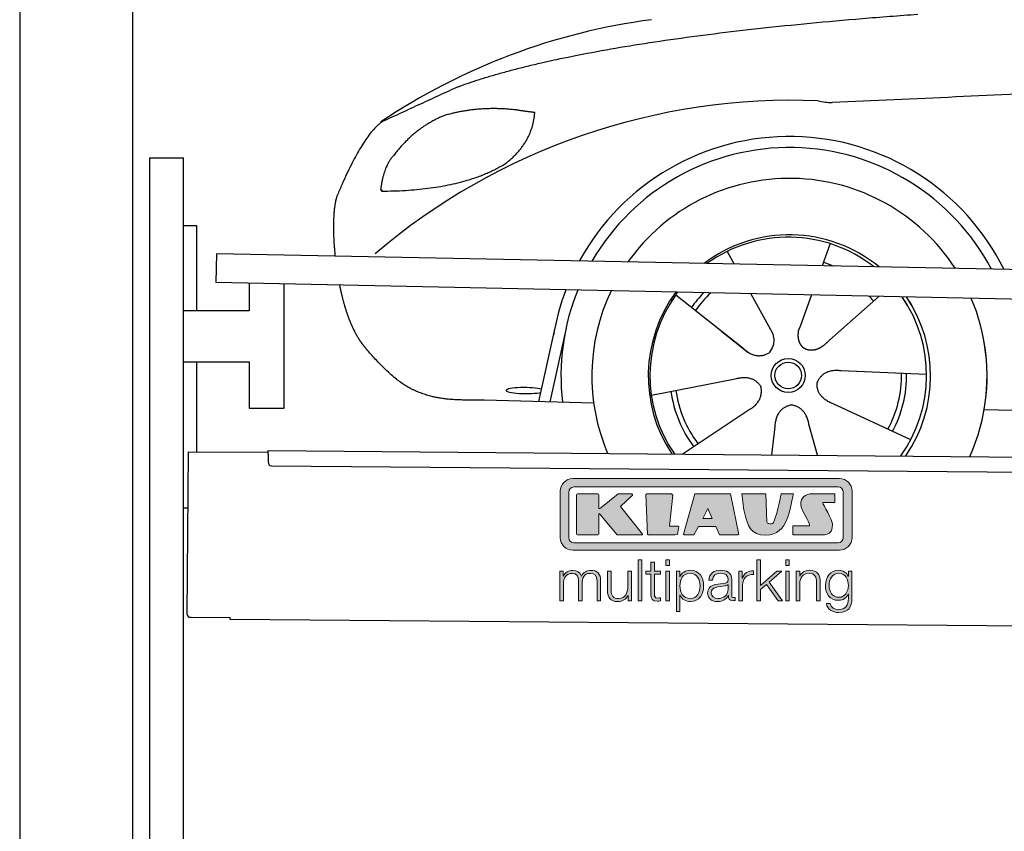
# Model space of a CAD drawing. Header units: millimetres. Extents: x -411 to 6777, y 0 to 7127.
# Tile 2 of 6: x 0 to 1744, y 4319 to 5757. Entities that reach past the tile are written whole.
import ezdxf

# ---------------------------------------------------------------- set-up
doc = ezdxf.new("R2010")
doc.units = ezdxf.units.MM
for name, color, linetype, lineweight in [('car', 10, 'Continuous', 25), ('Gebäude', 7, 'Continuous', 25), ('Logo', 7, 'Continuous', 25), ('Plattform', 7, 'Continuous', 25), ('Ständer hinten', 7, 'Continuous', 25)]:
    doc.layers.add(name, color=color, linetype=linetype, lineweight=lineweight)

# ---------------------------------------------------------------- blocks, each defined once
blk = doc.blocks.new('Car')
at = {"layer": 'car'}
for p, q in [((1385.9, 5372.9), (1372, 5333.4)), ((1203.8, 5357.5), (1216.5, 5335.1)), ((1113.5, 5279.5), (1233, 5186.6)), ((1246.1, 5282.8), (1284.6, 5214.6)), ((1353.8, 5281.6), (1334.8, 5227.6)), ((1473, 5280.2), (1386.9, 5202.7)), ((872.9, 5088.2), (900.2, 5219.1)), ((919.8, 5218.9), (892.5, 5087.9)), ((1195.6, 5215.7), (1242.1, 5179.5)), ((1334.8, 5227.6), (1331.1, 5217.3)), ((1559, 5142.7), (1407.6, 5147.6)), ((1071.9, 5101.5), (1220.2, 5131.8)), ((969.9, 5086.5), (775.7, 5089.9)), ((1127.3, 4997.7), (1243.5, 5076.5)), ((1531.8, 5026.5), (1394, 5089.2)), ((1661.6, 5081.6), (3710.5, 5047)), ((1286, 4997.8), (1291.6, 5047.4)), ((1367.2, 4997.8), (1351.4, 5052.4))]:
    blk.add_line(p, q, dxfattribs=at)
for radius in [30.1, 23.6]:
    blk.add_circle((1314, 5138.7), radius, dxfattribs=at)
for centre, radius, start, end in [((1223, 4655.6), 1122.3, 98.0395, 124.4377), ((1327.7, 4485.2), 1141.2, 88.2487, 130.916), ((1389, 5740.2), 117.4, 256.9855, 269.1884), ((1316.1, 5137.9), 424.2, 26.9197, 151.8432), ((1316.1, 5137.9), 404.6, 28.3768, 150.3862), ((1316.1, 5137.9), 350, 33.4585, 145.3045), ((1316.1, 5137.9), 250, 51.0494, 127.7135), ((1314, 5138.7), 245, 52.2371, 126.5259), ((1314, 5138.7), 209.6, 68.0621, 73.3995), ((1316.1, 5137.9), 424.2, 159.4632, 170.7471), ((1316.1, 5137.9), 404.6, 158.4572, 187.1619), ((1316.1, 5137.9), 350, 155.0104, 203.6179), ((1316.1, 5137.9), 350, 155.0104, 157.8717), ((1316.1, 5137.9), 250, 144.1237, 214.1037), ((1316.1, 5137.9), 250, 144.1237, 148.496), ((1314, 5138.7), 245, 143.5289, 148.0172), ((1314, 5138.7), 209.6, 136.2024, 145.3995), ((1314, 5138.7), 200.6, 133.7482, 145.5463), ((1314, 5138.7), 245, 144.9266, 215.1376), ((1314, 5138.7), 200.6, 41.6402, 44.9032), ((1314, 5138.7), 245, 30.7457, 35.1225), ((1314, 5138.7), 245, 324.9119, 35.1225), ((1316.1, 5137.9), 250, 30.267, 34.5277), ((1316.1, 5137.9), 250, 325.9458, 34.5277), ((1316.1, 5137.9), 350, 350.7505, 23.641), ((1316.1, 5137.9), 350, 336.4317, 11.924), ((1314, 5138.7), 200.6, 332.1152, 1.5463), ((1314, 5138.7), 209.6, 332.262, 1.3995), ((1314, 5138.7), 200.6, 188.1152, 217.5463), ((1314, 5138.7), 209.6, 188.262, 217.3995)]:
    blk.add_arc(centre, radius, start, end, dxfattribs=at)
blk.add_ellipse((848.2, 5107.6), major_axis=(33.6, 0), ratio=0.157274, start_param=0.513473, end_param=5.704241, dxfattribs=at)
for points, degree in [([(724.9, 5645), (960.7, 5733.8), (1537.3, 5781)], 2), ([(4696, 5736.9), (3819.3, 5757.3), (1387.3, 5622.9)], 2), ([(724.9, 5645), (591.3, 5581.9)], 1), ([(828.2, 5604.7), (760.6, 5611.8), (701.3, 5593.8)], 2), ([(811.9, 5511.1), (857.6, 5548.5), (860.9, 5600.4)], 2), ([(860.9, 5600.4), (843.1, 5602.3), (828.2, 5604.7)], 2), ([(591.3, 5581.9), (556.8, 5558.8), (512.8, 5451.3)], 2), ([(701.3, 5593.8), (649.3, 5572.6), (611.7, 5522.3)], 2), ([(611.7, 5522.3), (593.6, 5502.3), (589.2, 5461)], 2), ([(590.5, 5458.7), (735.2, 5460.6), (811.9, 5511.1)], 2), ([(589.2, 5461), (592.6, 5460.8), (590.5, 5458.7)], 2), ([(512.8, 5451.3), (506.5, 5435.4), (504.6, 5406.9), (506, 5374.5), (509.6, 5342.7)], 4), ([(1233, 5186.6), (1256.5, 5164.9), (1279.7, 5178.4)], 2), ([(1407.6, 5147.6), (1375.9, 5151.4), (1365.1, 5126.8)], 2), ([(1220.2, 5131.8), (1250.9, 5140.8), (1265.7, 5118.4)], 2), ([(1394, 5089.2), (1363.9, 5100), (1365.1, 5126.8)], 2), ([(1243.5, 5076.5), (1271.4, 5092.1), (1265.7, 5118.4)], 2), ([(1291.6, 5047.4), (1292.5, 5079.3), (1318.4, 5086.5)], 2), ([(1351.4, 5052.4), (1345.2, 5083.8), (1318.4, 5086.5)], 2)]:
    blk.add_open_spline(points, degree=degree, dxfattribs=at)
for points, degree, knots in [([(517.9, 5291.4), (518.8, 5287.1), (519.7, 5283), (520.7, 5278.8), (521.7, 5274.8), (525.4, 5260), (529.5, 5246.4), (534, 5233.9), (538.9, 5222.7)], 4, [0.4914944, 0.4914944, 0.4914944, 0.4914944, 0.4914944, 0.5422469, 0.5422469, 0.5422469, 0.5422469, 0.728655, 0.728655, 0.728655, 0.728655, 0.728655]), ([(538.6, 5223.4), (540, 5220.2), (541.4, 5217.1), (542.9, 5214.1), (544.4, 5211.3), (550.1, 5200.2), (556.1, 5190.9), (562.5, 5183), (569, 5175.6)], 4, [0.7288005, 0.7288005, 0.7288005, 0.7288005, 0.7288005, 0.7843928, 0.7843928, 0.7843928, 0.7843928, 1, 1, 1, 1, 1]), ([(1284.6, 5214.6), (1286.3, 5210.5), (1287.3, 5206.5), (1287.7, 5202.7), (1288.4, 5194.1), (1285.7, 5186), (1279.7, 5178.4)], 3, [0.2167758, 0.2167758, 0.2167758, 0.2167758, 0.4600873, 0.4600873, 0.4600873, 1, 1, 1, 1]), ([(1331.1, 5217.3), (1330.6, 5214.2), (1330.4, 5211.1), (1330.4, 5208.2), (1330.8, 5205.4), (1331.6, 5199.6), (1333.7, 5194.3), (1337.3, 5189.8), (1342.2, 5186.8)], 4, [0.3191838, 0.3191838, 0.3191838, 0.3191838, 0.3191838, 0.5438253, 0.5438253, 0.5438253, 0.5438253, 1, 1, 1, 1, 1]), ([(1386.9, 5202.7), (1386.9, 5202.7), (1386.9, 5202.7), (1386.9, 5202.7), (1386.9, 5202.7), (1377.9, 5192.8), (1367.3, 5182.8), (1353, 5180.3), (1342.2, 5186.8)], 4, [-0.000003, -0.000003, -0.000003, -0.000003, -0.000003, 0, 0, 0, 0, 1, 1, 1, 1, 1]), ([(775.7, 5089.9), (751, 5090.4), (695.4, 5086.3), (659.2, 5099.9), (615.3, 5124.6), (569, 5175.6)], 4, [0, 0, 0, 0, 0, 0.597866, 1, 1, 1, 1, 1])]:
    blk.add_open_spline(points, degree=degree, knots=knots, dxfattribs=at)
blk = doc.blocks.new('KLAUS')
at = {"layer": 'Logo'}
h = blk.add_hatch(color=8, dxfattribs=at)
h.dxf.hatch_style = 2
edge = h.paths.add_edge_path()
edge.add_spline(control_points=[(3.6, 29.09), (2.88, 29.09), (2.3, 28.51), (2.3, 27.8), (2.3, 27.8), (2.3, 16.11), (2.3, 16.11), (2.3, 15.39), (2.88, 14.81), (3.6, 14.81), (3.6, 14.81), (71.16, 14.81), (71.16, 14.81), (71.88, 14.81), (72.46, 15.39), (72.46, 16.11), (72.46, 16.11), (72.46, 27.8), (72.46, 27.8), (72.46, 28.51), (71.88, 29.09), (71.16, 29.09), (71.16, 29.09), (3.6, 29.09), (3.6, 29.09), (3.6, 29.09), (3.6, 29.09), (3.6, 29.09)], knot_values=[0, 0, 0, 0, 1, 1, 1, 2, 2, 2, 3, 3, 3, 4, 4, 4, 5, 5, 5, 6, 6, 6, 7, 7, 7, 8, 8, 8, 9, 9, 9, 9], degree=3, periodic=0)
edge = h.paths.add_edge_path()
edge.add_spline(control_points=[(3.35, 31.23), (3.35, 31.23), (71.47, 31.23), (71.47, 31.23), (73.26, 31.23), (74.71, 29.77), (74.71, 27.99), (74.71, 27.99), (74.71, 16.17), (74.71, 16.17), (74.71, 14.38), (73.26, 12.93), (71.47, 12.93), (71.47, 12.93), (3.35, 12.93), (3.35, 12.93), (1.56, 12.93), (0.11, 14.38), (0.11, 16.17), (0.11, 16.17), (0.11, 27.99), (0.11, 27.99), (0.11, 29.77), (1.56, 31.23), (3.35, 31.23), (3.35, 31.23), (3.35, 31.23), (3.35, 31.23)], knot_values=[0, 0, 0, 0, 1, 1, 1, 2, 2, 2, 3, 3, 3, 4, 4, 4, 5, 5, 5, 6, 6, 6, 7, 7, 7, 8, 8, 8, 9, 9, 9, 9], degree=3, periodic=0)
h = blk.add_hatch(color=8, dxfattribs=at)
h.dxf.hatch_style = 2
edge = h.paths.add_edge_path()
edge.add_spline(control_points=[(4.5, 27.33), (4.5, 27.33), (9.7, 27.33), (9.7, 27.33), (9.84, 27.33), (9.96, 27.22), (9.96, 27.08), (9.96, 27.08), (9.96, 23.69), (9.96, 23.69), (9.96, 23.69), (9.94, 23.64), (10.04, 23.59), (10.14, 23.53), (10.2, 23.57), (10.2, 23.57), (10.2, 23.57), (10.51, 23.75), (10.51, 23.75), (10.51, 23.75), (14.94, 27.33), (14.94, 27.33), (14.94, 27.33), (18.41, 27.33), (18.41, 27.33), (18.41, 27.33), (18.49, 27.33), (18.56, 27.2), (18.65, 27.04), (18.53, 26.91), (18.53, 26.91), (18.53, 26.91), (15.49, 24.11), (15.49, 24.11), (15.49, 24.11), (21.14, 17.06), (21.14, 17.06), (21.14, 17.06), (21.13, 16.91), (21.13, 16.91), (21.08, 16.84), (20.99, 16.82), (20.99, 16.82), (20.99, 16.82), (14.7, 16.82), (14.7, 16.82), (14.7, 16.82), (10.26, 22.17), (10.26, 22.17), (10.26, 22.17), (10.19, 22.24), (10.08, 22.21), (9.97, 22.18), (9.96, 22.11), (9.96, 22.11), (9.96, 22.11), (9.96, 17.08), (9.96, 17.08), (9.96, 16.94), (9.84, 16.82), (9.7, 16.82), (9.7, 16.82), (4.5, 16.82), (4.5, 16.82), (4.36, 16.82), (4.25, 16.94), (4.25, 17.08), (4.25, 17.08), (4.25, 27.08), (4.25, 27.08), (4.25, 27.22), (4.36, 27.33), (4.5, 27.33), (4.5, 27.33), (4.5, 27.33), (4.5, 27.33)], knot_values=[0, 0, 0, 0, 1, 1, 1, 2, 2, 2, 3, 3, 3, 4, 4, 4, 5, 5, 5, 6, 6, 6, 7, 7, 7, 8, 8, 8, 9, 9, 9, 10, 10, 10, 11, 11, 11, 12, 12, 12, 13, 13, 13, 14, 14, 14, 15, 15, 15, 16, 16, 16, 17, 17, 17, 18, 18, 18, 19, 19, 19, 20, 20, 20, 21, 21, 21, 22, 22, 22, 23, 23, 23, 24, 24, 24, 25, 25, 25, 25], degree=3, periodic=0)
h = blk.add_hatch(color=8, dxfattribs=at)
h.dxf.hatch_style = 2
h.paths.add_polyline_path([(22.42, 17.06), (21.97, 27.15), (22.24, 27.33), (28.55, 27.33), (28.86, 26.97), (28.01, 19.08), (30.26, 19.07), (30.44, 18.95), (30.08, 16.95), (29.49, 16.82), (22.6, 16.82)])
h = blk.add_hatch(color=8, dxfattribs=at)
h.paths.add_polyline_path([(36.52, 21.01), (38.93, 21.01), (37.87, 23.57)])
h.paths.add_polyline_path([(34.52, 27.33), (43.65, 27.33), (45.76, 16.94), (45.57, 16.82), (40.83, 16.82), (39.89, 18.95), (35.42, 18.95), (34.27, 16.82), (31.78, 16.82), (31.66, 17)])
h = blk.add_hatch(color=8, dxfattribs=at)
h.dxf.hatch_style = 2
edge = h.paths.add_edge_path()
edge.add_spline(control_points=[(52.69, 27.32), (52.69, 27.32), (52.88, 20.14), (52.88, 20.14), (53.01, 19.89), (53.2, 19.77), (53.43, 19.71), (53.91, 19.59), (54.43, 19.57), (54.64, 20.03), (55.23, 21.34), (56.27, 25.45), (56.6, 27.33), (56.6, 27.33), (59.77, 27.33), (59.77, 27.33), (58.77, 23.9), (58.56, 16.82), (52.63, 16.76), (48.72, 16.72), (48.01, 19.35), (47.27, 22.24), (46.89, 23.68), (46.54, 27.33), (46.54, 27.33), (46.54, 27.33), (52.69, 27.32), (52.69, 27.32), (52.69, 27.32), (52.69, 27.32), (52.69, 27.32)], knot_values=[0, 0, 0, 0, 1, 1, 1, 2, 2, 2, 3, 3, 3, 4, 4, 4, 5, 5, 5, 6, 6, 6, 7, 7, 7, 8, 8, 8, 9, 9, 9, 10, 10, 10, 10], degree=3, periodic=0)
h = blk.add_hatch(color=8, dxfattribs=at)
h.dxf.hatch_style = 2
edge = h.paths.add_edge_path()
edge.add_spline(control_points=[(64.46, 27.33), (64.46, 27.33), (70.31, 27.33), (70.31, 27.33), (70.31, 26.52), (70.31, 26.02), (70.31, 25.12), (70.31, 25.12), (67.3, 25.12), (67.3, 25.12), (67.24, 25.04), (67.25, 25.11), (67.25, 24.91), (67.25, 24.88), (69.73, 20.38), (69.73, 19.57), (69.73, 16.4), (67.22, 16.81), (65.9, 16.82), (65.9, 16.82), (59.59, 16.82), (59.59, 16.82), (59.59, 17.76), (59.59, 18.23), (59.59, 19.14), (59.59, 19.14), (63.75, 19.14), (63.75, 19.14), (63.82, 19.22), (63.81, 19.11), (63.81, 19.31), (63.81, 20.32), (61.58, 23.06), (61.58, 24.63), (61.58, 26.33), (62.83, 27.34), (64.46, 27.33), (64.46, 27.33), (64.46, 27.33), (64.46, 27.33)], knot_values=[0, 0, 0, 0, 1, 1, 1, 2, 2, 2, 3, 3, 3, 4, 4, 4, 5, 5, 5, 6, 6, 6, 7, 7, 7, 8, 8, 8, 9, 9, 9, 10, 10, 10, 11, 11, 11, 12, 12, 12, 13, 13, 13, 13], degree=3, periodic=0)
h = blk.add_hatch(color=30, dxfattribs=at)
h.dxf.hatch_style = 2
h.paths.add_polyline_path([(20.07, 0), (20.99, 0), (20.99, 10.45), (20.07, 10.45)])
h = blk.add_hatch(color=30, dxfattribs=at)
h.paths.add_polyline_path([(27.1, 0), (28.03, 0), (28.03, 7.55), (27.1, 7.55)])
h.paths.add_polyline_path([(27.1, 8.98), (28.03, 8.98), (28.03, 10.45), (27.1, 10.45)])
h = blk.add_hatch(color=30, dxfattribs=at)
h.dxf.hatch_style = 2
h.paths.add_polyline_path([(50.4, 0), (51.32, 0), (51.32, 2.87), (52.82, 4.11), (55.8, 0), (56.96, 0), (53.52, 4.76), (56.74, 7.55), (55.51, 7.55), (51.32, 3.89), (51.32, 10.45), (50.4, 10.45)])
h = blk.add_hatch(color=30, dxfattribs=at)
h.paths.add_polyline_path([(57.74, 0), (58.66, 0), (58.66, 7.55), (57.74, 7.55)])
h.paths.add_polyline_path([(57.74, 8.98), (58.66, 8.98), (58.66, 10.45), (57.74, 10.45)])
h = blk.add_hatch(color=30, dxfattribs=at)
h.dxf.hatch_style = 2
edge = h.paths.add_edge_path()
edge.add_spline(control_points=[(0, 0), (0, 0), (0.92, 0), (0.92, 0), (0.92, 0), (0.92, 4.22), (0.92, 4.22), (0.94, 5.8), (1.58, 7), (3.18, 7), (4.35, 7), (4.77, 6.15), (4.76, 5.12), (4.76, 5.12), (4.76, 0), (4.76, 0), (4.76, 0), (5.68, 0), (5.68, 0), (5.68, 0), (5.68, 4.27), (5.68, 4.27), (5.68, 5.68), (6.14, 7), (7.73, 7), (9.05, 7), (9.52, 6.32), (9.52, 5.08), (9.52, 5.08), (9.52, 0), (9.52, 0), (9.52, 0), (10.44, 0), (10.44, 0), (10.44, 0), (10.44, 5.12), (10.44, 5.12), (10.44, 6.91), (9.59, 7.77), (7.94, 7.77), (6.94, 7.77), (5.99, 7.29), (5.54, 6.3), (5.26, 7.29), (4.36, 7.77), (3.37, 7.77), (2.17, 7.77), (1.38, 7.19), (0.89, 6.28), (0.89, 6.28), (0.85, 6.28), (0.85, 6.28), (0.85, 6.28), (0.85, 7.55), (0.85, 7.55), (0.85, 7.55), (0, 7.55), (0, 7.55), (0, 7.55), (0, 0), (0, 0), (0, 0), (0, 0), (0, 0)], knot_values=[0, 0, 0, 0, 1, 1, 1, 2, 2, 2, 3, 3, 3, 4, 4, 4, 5, 5, 5, 6, 6, 6, 7, 7, 7, 8, 8, 8, 9, 9, 9, 10, 10, 10, 11, 11, 11, 12, 12, 12, 13, 13, 13, 14, 14, 14, 15, 15, 15, 16, 16, 16, 17, 17, 17, 18, 18, 18, 19, 19, 19, 20, 20, 20, 21, 21, 21, 21], degree=3, periodic=0)
h = blk.add_hatch(color=30, dxfattribs=at)
h.dxf.hatch_style = 2
edge = h.paths.add_edge_path()
edge.add_spline(control_points=[(18.31, 7.55), (18.31, 7.55), (17.39, 7.55), (17.39, 7.55), (17.39, 7.55), (17.39, 3.59), (17.39, 3.59), (17.39, 2.05), (16.7, 0.56), (15.12, 0.56), (13.66, 0.56), (13.15, 1.27), (13.1, 2.64), (13.1, 2.64), (13.1, 7.55), (13.1, 7.55), (13.1, 7.55), (12.18, 7.55), (12.18, 7.55), (12.18, 7.55), (12.18, 2.65), (12.18, 2.65), (12.18, 0.89), (12.93, -0.22), (14.83, -0.22), (15.96, -0.22), (16.95, 0.35), (17.44, 1.36), (17.44, 1.36), (17.47, 1.36), (17.47, 1.36), (17.47, 1.36), (17.47, 0), (17.47, 0), (17.47, 0), (18.31, 0), (18.31, 0), (18.31, 0), (18.31, 7.55), (18.31, 7.55), (18.31, 7.55), (18.31, 7.55), (18.31, 7.55)], knot_values=[0, 0, 0, 0, 1, 1, 1, 2, 2, 2, 3, 3, 3, 4, 4, 4, 5, 5, 5, 6, 6, 6, 7, 7, 7, 8, 8, 8, 9, 9, 9, 10, 10, 10, 11, 11, 11, 12, 12, 12, 13, 13, 13, 14, 14, 14, 14], degree=3, periodic=0)
h = blk.add_hatch(color=30, dxfattribs=at)
h.dxf.hatch_style = 2
edge = h.paths.add_edge_path()
edge.add_spline(control_points=[(24.22, 9.82), (24.22, 9.82), (23.3, 9.82), (23.3, 9.82), (23.3, 9.82), (23.3, 7.55), (23.3, 7.55), (23.3, 7.55), (21.98, 7.55), (21.98, 7.55), (21.98, 7.55), (21.98, 6.78), (21.98, 6.78), (21.98, 6.78), (23.3, 6.78), (23.3, 6.78), (23.3, 6.78), (23.3, 1.61), (23.3, 1.61), (23.28, 0.32), (23.71, -0.09), (24.94, -0.09), (25.22, -0.09), (25.48, -0.06), (25.76, -0.06), (25.76, -0.06), (25.76, 0.73), (25.76, 0.73), (25.5, 0.7), (25.23, 0.69), (24.97, 0.69), (24.31, 0.73), (24.22, 1.08), (24.22, 1.68), (24.22, 1.68), (24.22, 6.78), (24.22, 6.78), (24.22, 6.78), (25.76, 6.78), (25.76, 6.78), (25.76, 6.78), (25.76, 7.55), (25.76, 7.55), (25.76, 7.55), (24.22, 7.55), (24.22, 7.55), (24.22, 7.55), (24.22, 9.82), (24.22, 9.82), (24.22, 9.82), (24.22, 9.82), (24.22, 9.82)], knot_values=[0, 0, 0, 0, 1, 1, 1, 2, 2, 2, 3, 3, 3, 4, 4, 4, 5, 5, 5, 6, 6, 6, 7, 7, 7, 8, 8, 8, 9, 9, 9, 10, 10, 10, 11, 11, 11, 12, 12, 12, 13, 13, 13, 14, 14, 14, 15, 15, 15, 16, 16, 16, 17, 17, 17, 17], degree=3, periodic=0)
h = blk.add_hatch(color=30, dxfattribs=at)
edge = h.paths.add_edge_path()
edge.add_spline(control_points=[(35.84, 3.78), (35.84, 2.21), (35.12, 0.56), (33.37, 0.56), (31.4, 0.56), (30.72, 2.21), (30.72, 3.78), (30.72, 5.49), (31.33, 7), (33.37, 7), (35.12, 7), (35.84, 5.34), (35.84, 3.78), (35.84, 3.78), (35.84, 3.78), (35.84, 3.78)], knot_values=[0, 0, 0, 0, 1, 1, 1, 2, 2, 2, 3, 3, 3, 4, 4, 4, 5, 5, 5, 5], degree=3, periodic=0)
edge = h.paths.add_edge_path()
edge.add_spline(control_points=[(29.79, -2.8), (29.79, -2.8), (30.72, -2.8), (30.72, -2.8), (30.72, -2.8), (30.72, 1.43), (30.72, 1.43), (30.72, 1.43), (30.74, 1.43), (30.74, 1.43), (31.14, 0.35), (32.24, -0.22), (33.37, -0.22), (35.66, -0.22), (36.76, 1.64), (36.76, 3.78), (36.76, 5.91), (35.66, 7.77), (33.37, 7.77), (32.15, 7.77), (31.1, 7.14), (30.67, 6.12), (30.67, 6.12), (30.64, 6.12), (30.64, 6.12), (30.64, 6.12), (30.64, 7.55), (30.64, 7.55), (30.64, 7.55), (29.79, 7.55), (29.79, 7.55), (29.79, 7.55), (29.79, -2.8), (29.79, -2.8), (29.79, -2.8), (29.79, -2.8), (29.79, -2.8)], knot_values=[0, 0, 0, 0, 1, 1, 1, 2, 2, 2, 3, 3, 3, 4, 4, 4, 5, 5, 5, 6, 6, 6, 7, 7, 7, 8, 8, 8, 9, 9, 9, 10, 10, 10, 11, 11, 11, 12, 12, 12, 12], degree=3, periodic=0)
h = blk.add_hatch(color=30, dxfattribs=at)
edge = h.paths.add_edge_path()
edge.add_spline(control_points=[(43.03, 2.93), (43.04, 1.45), (41.8, 0.56), (40.39, 0.56), (39.53, 0.56), (38.71, 1.13), (38.71, 2.05), (38.71, 3.53), (40.66, 3.51), (42.22, 3.79), (42.47, 3.84), (42.88, 3.91), (43, 4.13), (43, 4.13), (43.03, 4.13), (43.03, 4.13), (43.03, 4.13), (43.03, 2.93), (43.03, 2.93), (43.03, 2.93), (43.03, 2.93), (43.03, 2.93)], knot_values=[0, 0, 0, 0, 1, 1, 1, 2, 2, 2, 3, 3, 3, 4, 4, 4, 5, 5, 5, 6, 6, 6, 7, 7, 7, 7], degree=3, periodic=0)
edge = h.paths.add_edge_path()
edge.add_spline(control_points=[(39.03, 5.24), (39.06, 6.47), (39.91, 7), (41.05, 7), (42.14, 7), (43.03, 6.69), (43.03, 5.45), (43.03, 4.61), (42.6, 4.51), (41.84, 4.42), (39.85, 4.19), (37.79, 4.11), (37.79, 1.99), (37.79, 0.47), (38.93, -0.22), (40.32, -0.22), (41.77, -0.22), (42.43, 0.34), (43.07, 1.32), (43.07, 1.32), (43.1, 1.32), (43.1, 1.32), (43.1, 0.53), (43.25, 0), (44.19, 0), (44.43, 0), (44.58, 0.01), (44.79, 0.06), (44.79, 0.06), (44.79, 0.83), (44.79, 0.83), (44.71, 0.81), (44.6, 0.78), (44.49, 0.78), (44.13, 0.78), (43.95, 0.98), (43.95, 1.33), (43.95, 1.33), (43.95, 5.34), (43.95, 5.34), (43.95, 7.36), (42.5, 7.77), (41.17, 7.77), (39.44, 7.77), (38.2, 7.01), (38.11, 5.24), (38.11, 5.24), (39.03, 5.24), (39.03, 5.24), (39.03, 5.24), (39.03, 5.24), (39.03, 5.24)], knot_values=[0, 0, 0, 0, 1, 1, 1, 2, 2, 2, 3, 3, 3, 4, 4, 4, 5, 5, 5, 6, 6, 6, 7, 7, 7, 8, 8, 8, 9, 9, 9, 10, 10, 10, 11, 11, 11, 12, 12, 12, 13, 13, 13, 14, 14, 14, 15, 15, 15, 16, 16, 16, 17, 17, 17, 17], degree=3, periodic=0)
h = blk.add_hatch(color=30, dxfattribs=at)
h.dxf.hatch_style = 2
edge = h.paths.add_edge_path()
edge.add_spline(control_points=[(45.79, 0), (45.79, 0), (46.71, 0), (46.71, 0), (46.71, 0), (46.71, 4.03), (46.71, 4.03), (46.71, 5.59), (47.85, 6.82), (49.52, 6.73), (49.52, 6.73), (49.52, 7.66), (49.52, 7.66), (48.16, 7.72), (47.14, 7), (46.67, 5.78), (46.67, 5.78), (46.64, 5.78), (46.64, 5.78), (46.64, 5.78), (46.64, 7.55), (46.64, 7.55), (46.64, 7.55), (45.79, 7.55), (45.79, 7.55), (45.79, 7.55), (45.79, 0), (45.79, 0), (45.79, 0), (45.79, 0), (45.79, 0)], knot_values=[0, 0, 0, 0, 1, 1, 1, 2, 2, 2, 3, 3, 3, 4, 4, 4, 5, 5, 5, 6, 6, 6, 7, 7, 7, 8, 8, 8, 9, 9, 9, 10, 10, 10, 10], degree=3, periodic=0)
h = blk.add_hatch(color=30, dxfattribs=at)
h.dxf.hatch_style = 2
edge = h.paths.add_edge_path()
edge.add_spline(control_points=[(60.41, 0), (60.41, 0), (61.33, 0), (61.33, 0), (61.33, 0), (61.33, 4.41), (61.33, 4.41), (61.36, 5.89), (62.24, 7), (63.7, 7), (65.2, 7), (65.62, 6.02), (65.62, 4.71), (65.62, 4.71), (65.62, 0), (65.62, 0), (65.62, 0), (66.54, 0), (66.54, 0), (66.54, 0), (66.54, 4.86), (66.54, 4.86), (66.54, 6.66), (65.9, 7.77), (63.78, 7.77), (62.71, 7.77), (61.7, 7.16), (61.36, 6.25), (61.36, 6.25), (61.33, 6.25), (61.33, 6.25), (61.33, 6.25), (61.33, 7.55), (61.33, 7.55), (61.33, 7.55), (60.41, 7.55), (60.41, 7.55), (60.41, 7.55), (60.41, 0), (60.41, 0), (60.41, 0), (60.41, 0), (60.41, 0)], knot_values=[0, 0, 0, 0, 1, 1, 1, 2, 2, 2, 3, 3, 3, 4, 4, 4, 5, 5, 5, 6, 6, 6, 7, 7, 7, 8, 8, 8, 9, 9, 9, 10, 10, 10, 11, 11, 11, 12, 12, 12, 13, 13, 13, 14, 14, 14, 14], degree=3, periodic=0)
h = blk.add_hatch(color=30, dxfattribs=at)
edge = h.paths.add_edge_path()
edge.add_spline(control_points=[(71.32, 0.86), (69.62, 0.86), (68.83, 2.34), (68.83, 3.86), (68.83, 5.43), (69.56, 7), (71.32, 7), (73.06, 7), (73.75, 5.34), (73.75, 3.86), (73.75, 2.33), (72.91, 0.86), (71.32, 0.86), (71.32, 0.86), (71.32, 0.86), (71.32, 0.86)], knot_values=[0, 0, 0, 0, 1, 1, 1, 2, 2, 2, 3, 3, 3, 4, 4, 4, 5, 5, 5, 5], degree=3, periodic=0)
edge = h.paths.add_edge_path()
edge.add_spline(control_points=[(74.67, 7.55), (74.67, 7.55), (73.75, 7.55), (73.75, 7.55), (73.75, 7.55), (73.75, 6.25), (73.75, 6.25), (73.75, 6.25), (73.72, 6.25), (73.72, 6.25), (73.35, 7.09), (72.41, 7.77), (71.32, 7.77), (69.13, 7.77), (67.9, 6.05), (67.9, 3.97), (67.9, 1.82), (68.9, 0.09), (71.32, 0.09), (72.4, 0.09), (73.29, 0.72), (73.72, 1.64), (73.72, 1.64), (73.75, 1.64), (73.75, 1.64), (73.75, 1.64), (73.75, 0.61), (73.75, 0.61), (73.75, -1.23), (73.01, -2.24), (71.32, -2.24), (70.29, -2.24), (69.31, -1.85), (69.1, -0.73), (69.1, -0.73), (68.18, -0.73), (68.18, -0.73), (68.31, -2.34), (69.81, -3.02), (71.32, -3.02), (73.79, -3.02), (74.65, -1.64), (74.67, 0.61), (74.67, 0.61), (74.67, 7.55), (74.67, 7.55), (74.67, 7.55), (74.67, 7.55), (74.67, 7.55)], knot_values=[0, 0, 0, 0, 1, 1, 1, 2, 2, 2, 3, 3, 3, 4, 4, 4, 5, 5, 5, 6, 6, 6, 7, 7, 7, 8, 8, 8, 9, 9, 9, 10, 10, 10, 11, 11, 11, 12, 12, 12, 13, 13, 13, 14, 14, 14, 15, 15, 15, 16, 16, 16, 16], degree=3, periodic=0)
at = {"layer": 'Logo', "lineweight": 0}
for points in [[(22.42, 17.06), (21.97, 27.15), (22.24, 27.33), (28.55, 27.33), (28.86, 26.97), (28.01, 19.08), (30.26, 19.07), (30.44, 18.95), (30.08, 16.95), (29.49, 16.82), (22.6, 16.82), (22.42, 17.06), (22.42, 17.06)], [(34.52, 27.33), (43.65, 27.33), (45.76, 16.94), (45.57, 16.82), (40.83, 16.82), (39.89, 18.95), (35.42, 18.95), (34.27, 16.82), (31.78, 16.82), (31.66, 17), (34.52, 27.33), (34.52, 27.33)], [(36.52, 21.01), (38.93, 21.01), (37.87, 23.57), (36.52, 21.01), (36.52, 21.01)], [(20.07, 0), (20.99, 0), (20.99, 10.45), (20.07, 10.45), (20.07, 0), (20.07, 0)], [(27.1, 8.98), (28.03, 8.98), (28.03, 10.45), (27.1, 10.45), (27.1, 8.98), (27.1, 8.98)], [(50.4, 0), (51.32, 0), (51.32, 2.87), (52.82, 4.11), (55.8, 0), (56.96, 0), (53.52, 4.76), (56.74, 7.55), (55.51, 7.55), (51.32, 3.89), (51.32, 10.45), (50.4, 10.45), (50.4, 0), (50.4, 0)], [(57.74, 8.98), (58.66, 8.98), (58.66, 10.45), (57.74, 10.45), (57.74, 8.98), (57.74, 8.98)], [(27.1, 0), (28.03, 0), (28.03, 7.55), (27.1, 7.55), (27.1, 0), (27.1, 0)], [(57.74, 0), (58.66, 0), (58.66, 7.55), (57.74, 7.55), (57.74, 0), (57.74, 0)]]:
    blk.add_lwpolyline(points, dxfattribs=at)
for points, knots in [([(3.35, 31.23), (3.35, 31.23), (71.47, 31.23), (71.47, 31.23), (73.26, 31.23), (74.71, 29.77), (74.71, 27.99), (74.71, 27.99), (74.71, 16.17), (74.71, 16.17), (74.71, 14.38), (73.26, 12.93), (71.47, 12.93), (71.47, 12.93), (3.35, 12.93), (3.35, 12.93), (1.56, 12.93), (0.11, 14.38), (0.11, 16.17), (0.11, 16.17), (0.11, 27.99), (0.11, 27.99), (0.11, 29.77), (1.56, 31.23), (3.35, 31.23), (3.35, 31.23), (3.35, 31.23), (3.35, 31.23)], [0, 0, 0, 0, 1, 1, 1, 2, 2, 2, 3, 3, 3, 4, 4, 4, 5, 5, 5, 6, 6, 6, 7, 7, 7, 8, 8, 8, 9, 9, 9, 9]), ([(3.6, 29.09), (2.88, 29.09), (2.3, 28.51), (2.3, 27.8), (2.3, 27.8), (2.3, 16.11), (2.3, 16.11), (2.3, 15.39), (2.88, 14.81), (3.6, 14.81), (3.6, 14.81), (71.16, 14.81), (71.16, 14.81), (71.88, 14.81), (72.46, 15.39), (72.46, 16.11), (72.46, 16.11), (72.46, 27.8), (72.46, 27.8), (72.46, 28.51), (71.88, 29.09), (71.16, 29.09), (71.16, 29.09), (3.6, 29.09), (3.6, 29.09), (3.6, 29.09), (3.6, 29.09), (3.6, 29.09)], [0, 0, 0, 0, 1, 1, 1, 2, 2, 2, 3, 3, 3, 4, 4, 4, 5, 5, 5, 6, 6, 6, 7, 7, 7, 8, 8, 8, 9, 9, 9, 9]), ([(4.5, 27.33), (4.5, 27.33), (9.7, 27.33), (9.7, 27.33), (9.84, 27.33), (9.96, 27.22), (9.96, 27.08), (9.96, 27.08), (9.96, 23.69), (9.96, 23.69), (9.96, 23.69), (9.94, 23.64), (10.04, 23.59), (10.14, 23.53), (10.2, 23.57), (10.2, 23.57), (10.2, 23.57), (10.51, 23.75), (10.51, 23.75), (10.51, 23.75), (14.94, 27.33), (14.94, 27.33), (14.94, 27.33), (18.41, 27.33), (18.41, 27.33), (18.41, 27.33), (18.49, 27.33), (18.56, 27.2), (18.65, 27.04), (18.53, 26.91), (18.53, 26.91), (18.53, 26.91), (15.49, 24.11), (15.49, 24.11), (15.49, 24.11), (21.14, 17.06), (21.14, 17.06), (21.14, 17.06), (21.13, 16.91), (21.13, 16.91), (21.08, 16.84), (20.99, 16.82), (20.99, 16.82), (20.99, 16.82), (14.7, 16.82), (14.7, 16.82), (14.7, 16.82), (10.26, 22.17), (10.26, 22.17), (10.26, 22.17), (10.19, 22.24), (10.08, 22.21), (9.97, 22.18), (9.96, 22.11), (9.96, 22.11), (9.96, 22.11), (9.96, 17.08), (9.96, 17.08), (9.96, 16.94), (9.84, 16.82), (9.7, 16.82), (9.7, 16.82), (4.5, 16.82), (4.5, 16.82), (4.36, 16.82), (4.25, 16.94), (4.25, 17.08), (4.25, 17.08), (4.25, 27.08), (4.25, 27.08), (4.25, 27.22), (4.36, 27.33), (4.5, 27.33), (4.5, 27.33), (4.5, 27.33), (4.5, 27.33)], [0, 0, 0, 0, 1, 1, 1, 2, 2, 2, 3, 3, 3, 4, 4, 4, 5, 5, 5, 6, 6, 6, 7, 7, 7, 8, 8, 8, 9, 9, 9, 10, 10, 10, 11, 11, 11, 12, 12, 12, 13, 13, 13, 14, 14, 14, 15, 15, 15, 16, 16, 16, 17, 17, 17, 18, 18, 18, 19, 19, 19, 20, 20, 20, 21, 21, 21, 22, 22, 22, 23, 23, 23, 24, 24, 24, 25, 25, 25, 25]), ([(52.69, 27.32), (52.69, 27.32), (52.88, 20.14), (52.88, 20.14), (53.01, 19.89), (53.2, 19.77), (53.43, 19.71), (53.91, 19.59), (54.43, 19.57), (54.64, 20.03), (55.23, 21.34), (56.27, 25.45), (56.6, 27.33), (56.6, 27.33), (59.77, 27.33), (59.77, 27.33), (58.77, 23.9), (58.56, 16.82), (52.63, 16.76), (48.72, 16.72), (48.01, 19.35), (47.27, 22.24), (46.89, 23.68), (46.54, 27.33), (46.54, 27.33), (46.54, 27.33), (52.69, 27.32), (52.69, 27.32), (52.69, 27.32), (52.69, 27.32), (52.69, 27.32)], [0, 0, 0, 0, 1, 1, 1, 2, 2, 2, 3, 3, 3, 4, 4, 4, 5, 5, 5, 6, 6, 6, 7, 7, 7, 8, 8, 8, 9, 9, 9, 10, 10, 10, 10]), ([(64.46, 27.33), (64.46, 27.33), (70.31, 27.33), (70.31, 27.33), (70.31, 26.52), (70.31, 26.02), (70.31, 25.12), (70.31, 25.12), (67.3, 25.12), (67.3, 25.12), (67.24, 25.04), (67.25, 25.11), (67.25, 24.91), (67.25, 24.88), (69.73, 20.38), (69.73, 19.57), (69.73, 16.4), (67.22, 16.81), (65.9, 16.82), (65.9, 16.82), (59.59, 16.82), (59.59, 16.82), (59.59, 17.76), (59.59, 18.23), (59.59, 19.14), (59.59, 19.14), (63.75, 19.14), (63.75, 19.14), (63.82, 19.22), (63.81, 19.11), (63.81, 19.31), (63.81, 20.32), (61.58, 23.06), (61.58, 24.63), (61.58, 26.33), (62.83, 27.34), (64.46, 27.33), (64.46, 27.33), (64.46, 27.33), (64.46, 27.33)], [0, 0, 0, 0, 1, 1, 1, 2, 2, 2, 3, 3, 3, 4, 4, 4, 5, 5, 5, 6, 6, 6, 7, 7, 7, 8, 8, 8, 9, 9, 9, 10, 10, 10, 11, 11, 11, 12, 12, 12, 13, 13, 13, 13]), ([(0, 0), (0, 0), (0.92, 0), (0.92, 0), (0.92, 0), (0.92, 4.22), (0.92, 4.22), (0.94, 5.8), (1.58, 7), (3.18, 7), (4.35, 7), (4.77, 6.15), (4.76, 5.12), (4.76, 5.12), (4.76, 0), (4.76, 0), (4.76, 0), (5.68, 0), (5.68, 0), (5.68, 0), (5.68, 4.27), (5.68, 4.27), (5.68, 5.68), (6.14, 7), (7.73, 7), (9.05, 7), (9.52, 6.32), (9.52, 5.08), (9.52, 5.08), (9.52, 0), (9.52, 0), (9.52, 0), (10.44, 0), (10.44, 0), (10.44, 0), (10.44, 5.12), (10.44, 5.12), (10.44, 6.91), (9.59, 7.77), (7.94, 7.77), (6.94, 7.77), (5.99, 7.29), (5.54, 6.3), (5.26, 7.29), (4.36, 7.77), (3.37, 7.77), (2.17, 7.77), (1.38, 7.19), (0.89, 6.28), (0.89, 6.28), (0.85, 6.28), (0.85, 6.28), (0.85, 6.28), (0.85, 7.55), (0.85, 7.55), (0.85, 7.55), (0, 7.55), (0, 7.55), (0, 7.55), (0, 0), (0, 0), (0, 0), (0, 0), (0, 0)], [0, 0, 0, 0, 1, 1, 1, 2, 2, 2, 3, 3, 3, 4, 4, 4, 5, 5, 5, 6, 6, 6, 7, 7, 7, 8, 8, 8, 9, 9, 9, 10, 10, 10, 11, 11, 11, 12, 12, 12, 13, 13, 13, 14, 14, 14, 15, 15, 15, 16, 16, 16, 17, 17, 17, 18, 18, 18, 19, 19, 19, 20, 20, 20, 21, 21, 21, 21]), ([(18.31, 7.55), (18.31, 7.55), (17.39, 7.55), (17.39, 7.55), (17.39, 7.55), (17.39, 3.59), (17.39, 3.59), (17.39, 2.05), (16.7, 0.56), (15.12, 0.56), (13.66, 0.56), (13.15, 1.27), (13.1, 2.64), (13.1, 2.64), (13.1, 7.55), (13.1, 7.55), (13.1, 7.55), (12.18, 7.55), (12.18, 7.55), (12.18, 7.55), (12.18, 2.65), (12.18, 2.65), (12.18, 0.89), (12.93, -0.22), (14.83, -0.22), (15.96, -0.22), (16.95, 0.35), (17.44, 1.36), (17.44, 1.36), (17.47, 1.36), (17.47, 1.36), (17.47, 1.36), (17.47, 0), (17.47, 0), (17.47, 0), (18.31, 0), (18.31, 0), (18.31, 0), (18.31, 7.55), (18.31, 7.55), (18.31, 7.55), (18.31, 7.55), (18.31, 7.55)], [0, 0, 0, 0, 1, 1, 1, 2, 2, 2, 3, 3, 3, 4, 4, 4, 5, 5, 5, 6, 6, 6, 7, 7, 7, 8, 8, 8, 9, 9, 9, 10, 10, 10, 11, 11, 11, 12, 12, 12, 13, 13, 13, 14, 14, 14, 14]), ([(24.22, 9.82), (24.22, 9.82), (23.3, 9.82), (23.3, 9.82), (23.3, 9.82), (23.3, 7.55), (23.3, 7.55), (23.3, 7.55), (21.98, 7.55), (21.98, 7.55), (21.98, 7.55), (21.98, 6.78), (21.98, 6.78), (21.98, 6.78), (23.3, 6.78), (23.3, 6.78), (23.3, 6.78), (23.3, 1.61), (23.3, 1.61), (23.28, 0.32), (23.71, -0.09), (24.94, -0.09), (25.22, -0.09), (25.48, -0.06), (25.76, -0.06), (25.76, -0.06), (25.76, 0.73), (25.76, 0.73), (25.5, 0.7), (25.23, 0.69), (24.97, 0.69), (24.31, 0.73), (24.22, 1.08), (24.22, 1.68), (24.22, 1.68), (24.22, 6.78), (24.22, 6.78), (24.22, 6.78), (25.76, 6.78), (25.76, 6.78), (25.76, 6.78), (25.76, 7.55), (25.76, 7.55), (25.76, 7.55), (24.22, 7.55), (24.22, 7.55), (24.22, 7.55), (24.22, 9.82), (24.22, 9.82), (24.22, 9.82), (24.22, 9.82), (24.22, 9.82)], [0, 0, 0, 0, 1, 1, 1, 2, 2, 2, 3, 3, 3, 4, 4, 4, 5, 5, 5, 6, 6, 6, 7, 7, 7, 8, 8, 8, 9, 9, 9, 10, 10, 10, 11, 11, 11, 12, 12, 12, 13, 13, 13, 14, 14, 14, 15, 15, 15, 16, 16, 16, 17, 17, 17, 17]), ([(29.79, -2.8), (29.79, -2.8), (30.72, -2.8), (30.72, -2.8), (30.72, -2.8), (30.72, 1.43), (30.72, 1.43), (30.72, 1.43), (30.74, 1.43), (30.74, 1.43), (31.14, 0.35), (32.24, -0.22), (33.37, -0.22), (35.66, -0.22), (36.76, 1.64), (36.76, 3.78), (36.76, 5.91), (35.66, 7.77), (33.37, 7.77), (32.15, 7.77), (31.1, 7.14), (30.67, 6.12), (30.67, 6.12), (30.64, 6.12), (30.64, 6.12), (30.64, 6.12), (30.64, 7.55), (30.64, 7.55), (30.64, 7.55), (29.79, 7.55), (29.79, 7.55), (29.79, 7.55), (29.79, -2.8), (29.79, -2.8), (29.79, -2.8), (29.79, -2.8), (29.79, -2.8)], [0, 0, 0, 0, 1, 1, 1, 2, 2, 2, 3, 3, 3, 4, 4, 4, 5, 5, 5, 6, 6, 6, 7, 7, 7, 8, 8, 8, 9, 9, 9, 10, 10, 10, 11, 11, 11, 12, 12, 12, 12]), ([(39.03, 5.24), (39.06, 6.47), (39.91, 7), (41.05, 7), (42.14, 7), (43.03, 6.69), (43.03, 5.45), (43.03, 4.61), (42.6, 4.51), (41.84, 4.42), (39.85, 4.19), (37.79, 4.11), (37.79, 1.99), (37.79, 0.47), (38.93, -0.22), (40.32, -0.22), (41.77, -0.22), (42.43, 0.34), (43.07, 1.32), (43.07, 1.32), (43.1, 1.32), (43.1, 1.32), (43.1, 0.53), (43.25, 0), (44.19, 0), (44.43, 0), (44.58, 0.01), (44.79, 0.06), (44.79, 0.06), (44.79, 0.83), (44.79, 0.83), (44.71, 0.81), (44.6, 0.78), (44.49, 0.78), (44.13, 0.78), (43.95, 0.98), (43.95, 1.33), (43.95, 1.33), (43.95, 5.34), (43.95, 5.34), (43.95, 7.36), (42.5, 7.77), (41.17, 7.77), (39.44, 7.77), (38.2, 7.01), (38.11, 5.24), (38.11, 5.24), (39.03, 5.24), (39.03, 5.24), (39.03, 5.24), (39.03, 5.24), (39.03, 5.24)], [0, 0, 0, 0, 1, 1, 1, 2, 2, 2, 3, 3, 3, 4, 4, 4, 5, 5, 5, 6, 6, 6, 7, 7, 7, 8, 8, 8, 9, 9, 9, 10, 10, 10, 11, 11, 11, 12, 12, 12, 13, 13, 13, 14, 14, 14, 15, 15, 15, 16, 16, 16, 17, 17, 17, 17]), ([(45.79, 0), (45.79, 0), (46.71, 0), (46.71, 0), (46.71, 0), (46.71, 4.03), (46.71, 4.03), (46.71, 5.59), (47.85, 6.82), (49.52, 6.73), (49.52, 6.73), (49.52, 7.66), (49.52, 7.66), (48.16, 7.72), (47.14, 7), (46.67, 5.78), (46.67, 5.78), (46.64, 5.78), (46.64, 5.78), (46.64, 5.78), (46.64, 7.55), (46.64, 7.55), (46.64, 7.55), (45.79, 7.55), (45.79, 7.55), (45.79, 7.55), (45.79, 0), (45.79, 0), (45.79, 0), (45.79, 0), (45.79, 0)], [0, 0, 0, 0, 1, 1, 1, 2, 2, 2, 3, 3, 3, 4, 4, 4, 5, 5, 5, 6, 6, 6, 7, 7, 7, 8, 8, 8, 9, 9, 9, 10, 10, 10, 10]), ([(60.41, 0), (60.41, 0), (61.33, 0), (61.33, 0), (61.33, 0), (61.33, 4.41), (61.33, 4.41), (61.36, 5.89), (62.24, 7), (63.7, 7), (65.2, 7), (65.62, 6.02), (65.62, 4.71), (65.62, 4.71), (65.62, 0), (65.62, 0), (65.62, 0), (66.54, 0), (66.54, 0), (66.54, 0), (66.54, 4.86), (66.54, 4.86), (66.54, 6.66), (65.9, 7.77), (63.78, 7.77), (62.71, 7.77), (61.7, 7.16), (61.36, 6.25), (61.36, 6.25), (61.33, 6.25), (61.33, 6.25), (61.33, 6.25), (61.33, 7.55), (61.33, 7.55), (61.33, 7.55), (60.41, 7.55), (60.41, 7.55), (60.41, 7.55), (60.41, 0), (60.41, 0), (60.41, 0), (60.41, 0), (60.41, 0)], [0, 0, 0, 0, 1, 1, 1, 2, 2, 2, 3, 3, 3, 4, 4, 4, 5, 5, 5, 6, 6, 6, 7, 7, 7, 8, 8, 8, 9, 9, 9, 10, 10, 10, 11, 11, 11, 12, 12, 12, 13, 13, 13, 14, 14, 14, 14]), ([(74.67, 7.55), (74.67, 7.55), (73.75, 7.55), (73.75, 7.55), (73.75, 7.55), (73.75, 6.25), (73.75, 6.25), (73.75, 6.25), (73.72, 6.25), (73.72, 6.25), (73.35, 7.09), (72.41, 7.77), (71.32, 7.77), (69.13, 7.77), (67.9, 6.05), (67.9, 3.97), (67.9, 1.82), (68.9, 0.09), (71.32, 0.09), (72.4, 0.09), (73.29, 0.72), (73.72, 1.64), (73.72, 1.64), (73.75, 1.64), (73.75, 1.64), (73.75, 1.64), (73.75, 0.61), (73.75, 0.61), (73.75, -1.23), (73.01, -2.24), (71.32, -2.24), (70.29, -2.24), (69.31, -1.85), (69.1, -0.73), (69.1, -0.73), (68.18, -0.73), (68.18, -0.73), (68.31, -2.34), (69.81, -3.02), (71.32, -3.02), (73.79, -3.02), (74.65, -1.64), (74.67, 0.61), (74.67, 0.61), (74.67, 7.55), (74.67, 7.55), (74.67, 7.55), (74.67, 7.55), (74.67, 7.55)], [0, 0, 0, 0, 1, 1, 1, 2, 2, 2, 3, 3, 3, 4, 4, 4, 5, 5, 5, 6, 6, 6, 7, 7, 7, 8, 8, 8, 9, 9, 9, 10, 10, 10, 11, 11, 11, 12, 12, 12, 13, 13, 13, 14, 14, 14, 15, 15, 15, 16, 16, 16, 16]), ([(35.84, 3.78), (35.84, 2.21), (35.12, 0.56), (33.37, 0.56), (31.4, 0.56), (30.72, 2.21), (30.72, 3.78), (30.72, 5.49), (31.33, 7), (33.37, 7), (35.12, 7), (35.84, 5.34), (35.84, 3.78), (35.84, 3.78), (35.84, 3.78), (35.84, 3.78)], [0, 0, 0, 0, 1, 1, 1, 2, 2, 2, 3, 3, 3, 4, 4, 4, 5, 5, 5, 5]), ([(71.32, 0.86), (69.62, 0.86), (68.83, 2.34), (68.83, 3.86), (68.83, 5.43), (69.56, 7), (71.32, 7), (73.06, 7), (73.75, 5.34), (73.75, 3.86), (73.75, 2.33), (72.91, 0.86), (71.32, 0.86), (71.32, 0.86), (71.32, 0.86), (71.32, 0.86)], [0, 0, 0, 0, 1, 1, 1, 2, 2, 2, 3, 3, 3, 4, 4, 4, 5, 5, 5, 5]), ([(43.03, 2.93), (43.04, 1.45), (41.8, 0.56), (40.39, 0.56), (39.53, 0.56), (38.71, 1.13), (38.71, 2.05), (38.71, 3.53), (40.66, 3.51), (42.22, 3.79), (42.47, 3.84), (42.88, 3.91), (43, 4.13), (43, 4.13), (43.03, 4.13), (43.03, 4.13), (43.03, 4.13), (43.03, 2.93), (43.03, 2.93), (43.03, 2.93), (43.03, 2.93), (43.03, 2.93)], [0, 0, 0, 0, 1, 1, 1, 2, 2, 2, 3, 3, 3, 4, 4, 4, 5, 5, 5, 6, 6, 6, 7, 7, 7, 7])]:
    blk.add_open_spline(points, degree=3, knots=knots, dxfattribs=at)
blk = doc.blocks.new('Plattform OG 6200 550')
at = {"layer": 'Plattform'}
for p, q in [((348.5, 5342), (347.5, 5291.1)), ((5482.3, 5239.6), (348.5, 5342)), ((5481.2, 5183.6), (347.5, 5291)), ((406.3, 5289.8), (406.3, 5240.8)), ((468.3, 5068.3), (468.3, 5288.5)), ((406.3, 5240.8), (289.9, 5240.7)), ((289.9, 5150.8), (406.3, 5150.8)), ((406.3, 5150.8), (406.3, 5068.3)), ((406.3, 5068.3), (463.3, 5068.3)), ((463.3, 5068.3), (468.3, 5068.3)), ((296.3, 4702.8), (298.8, 4990.8)), ((298.8, 4990.8), (440.2, 4990.6)), ((440.2, 4987.6), (440.1, 4972.6)), ((440.2, 4987.6), (440.2, 4993.6)), ((440.2, 4993.6), (5395, 4950.4)), ((446, 4966.5), (5394.8, 4923.4)), ((302.2, 4697.8), (303.5, 4697.8)), ((302.2, 4697.8), (372.7, 4697.2)), ((372.6, 4694.2), (372.7, 4697.2)), ((5437.5, 4650), (372.6, 4694.2))]:
    blk.add_line(p, q, dxfattribs=at)
for centre, start in [((446.1, 4972.5), 179.5), ((302.2, 4703.8), 189.0941)]:
    blk.add_arc(centre, 6, start, 269.5, dxfattribs=at)
at = {"layer": 'Plattform', "xscale": 6.929133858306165, "yscale": 6.929133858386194, "zscale": 6.929133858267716, "rotation": 0.011070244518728}
blk.add_blockref('KLAUS', (956.4, 4727.2), dxfattribs=at)
blk = doc.blocks.new('Ständer hinten')
at = {"layer": 'Ständer hinten'}
for p, q in [((229.9, 5512), (229.9, 2498.6)), ((229.9, 5512), (289.9, 5512)), ((289.9, 2500), (289.9, 5512)), ((289.9, 5392), (312.9, 5392)), ((312.9, 5392), (312.9, 5240.7)), ((312.9, 5150.8), (312.9, 4990.8)), ((289.9, 4892), (297.9, 4892))]:
    blk.add_line(p, q, dxfattribs=at)
blk = doc.blocks.new('Gebäude_385_GT230')
at = {"layer": 'Gebäude'}
for p, q in [((0, 6550.6), (0, 0)), ((200, 6350), (200, 200))]:
    blk.add_line(p, q, dxfattribs=at)

msp = doc.modelspace()

# ---------------------------------------------------------------- block references
at = {"layer": 'car', "rotation": 359.4752422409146}
msp.add_blockref('Car', (0, 0), dxfattribs=at)
at = {"layer": 'Gebäude'}
msp.add_blockref('Gebäude_385_GT230', (0, 0), dxfattribs=at)
at = {"layer": 'Plattform'}
msp.add_blockref('Plattform OG 6200 550', (0, 0), dxfattribs=at)
at = {"layer": 'Ständer hinten'}
msp.add_blockref('Ständer hinten', (0, 0), dxfattribs=at)

doc.saveas('drawing.dxf')
